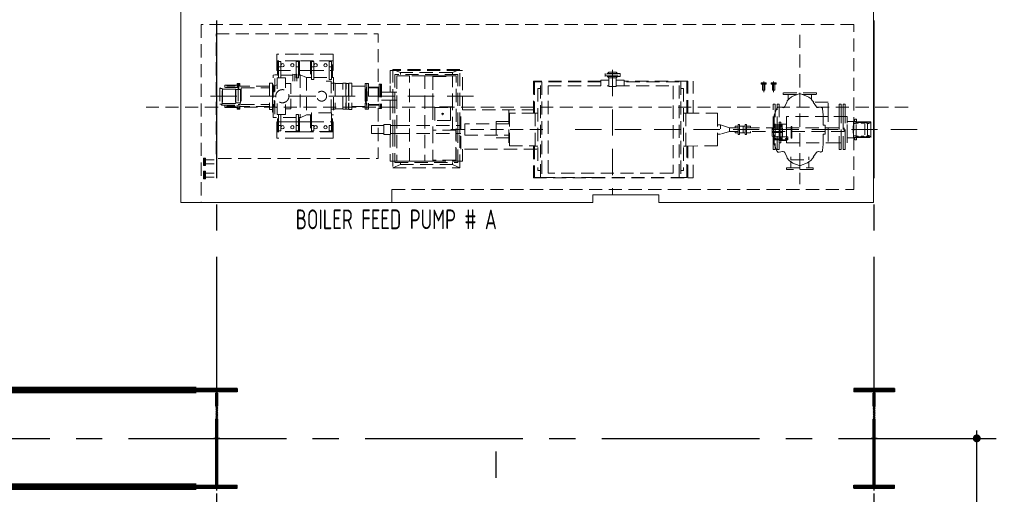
# Model space of a CAD drawing. Extents: x -7650383 to 4934791, y -114316 to 1826789.
# Tile 16 of 256: x 491333 to 506314, y -24829 to -17604. Entities that reach past the tile are written whole.
import ezdxf

# ---------------------------------------------------------------- set-up
doc = ezdxf.new("R2010")
doc.units = 0
doc.header["$LTSCALE"] = 800
doc.header["$MEASUREMENT"] = 0
for name, pattern in [('CENTER', [2, 1.25, -0.25, 0.25, -0.25]), ('CENTER2', [1.125, 0.75, -0.125, 0.125, -0.125]), ('DASHDOT', [1, 0.5, -0.25, 0, -0.25]), ('HIDDEN', [0.375, 0.25, -0.125])]:
    doc.linetypes.add(name, pattern=pattern)
doc.layers.get('0').update_dxf_attribs({"linetype": 'CONTINUOUS'})
for name, color, linetype in [('COL', 1, 'CENTER'), ('DIM', 4, 'CONTINUOUS'), ('GRID', 8, 'CENTER'), ('HATCH', 9, 'CONTINUOUS'), ('TEXT', 3, 'CONTINUOUS'), ('VER BRACING', 2, 'DASHDOT')]:
    doc.layers.add(name, color=color, linetype=linetype)
doc.layers.add('EQPT', color=8, linetype='HIDDEN', lineweight=9)
doc.styles.add('ROMANS', font='ISO9.shx', dxfattribs={"width": 0.8})
doc.dimstyles.new('barka INTERNAL DIM', dxfattribs={"dimscale": 100, "dimtxt": 3, "dimasz": 1.2, "dimexe": 2.5, "dimexo": 1.5, "dimgap": 0.8, "dimtad": 1, "dimdsep": 46, "dimtxsty": 'ROMANS', "dimblk": 'DDOT1', "dimcen": 0, "dimclrd": 256, "dimclre": 256, "dimclrt": 2, "dimadec": 0, "dimazin": 2, "dimtp": 0.1, "dimtm": 0.1, "dimtfac": 0.71, "dimtmove": 2, "dimatfit": 3, "dimlwd": -1, "dimlwe": -1, "dimarcsym": 0})

# ---------------------------------------------------------------- blocks, each defined once
blk = doc.blocks.new('A$C1C927E47')
at = {"layer": 'COL'}
h = blk.add_hatch(dxfattribs=at)
h.set_pattern_fill('ANSI31', color=256, scale=100, style=0)
h.paths.add_polyline_path([(16, 0), (0, 0), (0, -710), (16, -710)])
h.paths.add_polyline_path([(16, 710), (0, 710), (0, 0), (16, 0)])
h.paths.add_polyline_path([(0, 710), (-16, 710), (-16, 0), (0, 0)])
h.paths.add_polyline_path([(0, 0), (-16, 0), (-16, -710), (0, -710)])
h.paths.add_polyline_path([(-310, -710), (-310, -760), (0, -760), (0, -710)])
h.paths.add_polyline_path([(310, -760), (310, -710), (0, -710), (0, -760)])
h.paths.add_polyline_path([(310, 710), (310, 760), (0, 760), (0, 710)])
h.paths.add_polyline_path([(-310, 760), (-310, 710), (0, 710), (0, 760)])
for p, q in [((310, 760), (-310, 760)), ((-310, 760), (-310, 710)), ((310, 760), (310, 710)), ((310, 710), (-310, 710)), ((-16, -710), (-16, 710)), ((16, -710), (16, 710)), ((-310, -710), (310, -710)), ((-310, -760), (-310, -710)), ((310, -760), (310, -710)), ((-310, -760), (310, -760))]:
    blk.add_line(p, q, dxfattribs=at)
at = {"layer": 'COL', "color": 2}
for p, q in [((0, -792), (0, 792)), ((44, 0), (-44, 0))]:
    blk.add_line(p, q, dxfattribs=at)
blk = doc.blocks.new('BFP1')
at = {"layer": 'EQPT'}
for p, q in [((53250, 129665), (53250, 127389)), ((45621, 129370), (45291, 129370)), ((45291, 129370), (45291, 129368)), ((45291, 129270), (45291, 129368)), ((46151, 129370), (45621, 129370)), ((46151, 129270), (46151, 129370)), ((45621, 129270), (45291, 129270)), ((45291, 129270), (45291, 129120)), ((45621, 129267), (45301, 129267)), ((45301, 129267), (45301, 129052)), ((45316, 129177), (45316, 129257)), ((45316, 129257), (45351, 129257)), ((45351, 129177), (45316, 129177)), ((45316, 129177), (45316, 129008)), ((45351, 129257), (45351, 129177)), ((45351, 129008), (45351, 129177)), ((45357, 129214), (45353, 129202)), ((45353, 129202), (45353, 129202)), ((45353, 129202), (45353, 129202)), ((45353, 129202), (45353, 129202)), ((45353, 129202), (45353, 129202)), ((45353, 129202), (45353, 129202)), ((45353, 129202), (45353, 129202)), ((45353, 129202), (45357, 129189)), ((45366, 129223), (45357, 129214)), ((45357, 129189), (45366, 129180)), ((45378, 129227), (45366, 129223)), ((45366, 129180), (45378, 129177)), ((45391, 129223), (45378, 129227)), ((45378, 129177), (45391, 129180)), ((45400, 129214), (45391, 129223)), ((45391, 129180), (45400, 129189)), ((45403, 129202), (45400, 129214)), ((45400, 129189), (45403, 129202)), ((45507, 129214), (45503, 129202)), ((45503, 129202), (45507, 129189)), ((45516, 129223), (45507, 129214)), ((45528, 129227), (45516, 129223)), ((45516, 129180), (45528, 129177)), ((45541, 129223), (45528, 129227)), ((45528, 129177), (45541, 129180)), ((45550, 129214), (45541, 129223)), ((45541, 129180), (45550, 129189)), ((45553, 129202), (45550, 129214)), ((45550, 129189), (45553, 129202)), ((45595, 129257), (45586, 129257)), ((45586, 129257), (45586, 129177)), ((45586, 129177), (45621, 129177)), ((45586, 129177), (45586, 129008)), ((45621, 129257), (45595, 129257)), ((46151, 129270), (45621, 129270)), ((45636, 129267), (45621, 129267)), ((45621, 129230), (45621, 129257)), ((45621, 129177), (45621, 129230)), ((45621, 129072), (45621, 129177)), ((45636, 129222), (45636, 129267)), ((45636, 129080), (45636, 129222)), ((46140, 129267), (45805, 129267)), ((45805, 129267), (45805, 129015)), ((45820, 129177), (45820, 129257)), ((45820, 129257), (45855, 129257)), ((45855, 129177), (45820, 129177)), ((45820, 129177), (45820, 128982)), ((45855, 129257), (45855, 129177)), ((45855, 128982), (45855, 129177)), ((45861, 129214), (45857, 129202)), ((45857, 129202), (45857, 129202)), ((45857, 129202), (45857, 129202)), ((45857, 129202), (45857, 129202)), ((45857, 129202), (45857, 129202)), ((45857, 129202), (45857, 129202)), ((45857, 129202), (45857, 129202)), ((45857, 129202), (45861, 129189)), ((45870, 129223), (45861, 129214)), ((45861, 129189), (45870, 129180)), ((45882, 129227), (45870, 129223)), ((45870, 129180), (45882, 129177)), ((45895, 129223), (45882, 129227)), ((45882, 129177), (45895, 129180)), ((45904, 129214), (45895, 129223)), ((45895, 129180), (45904, 129189)), ((45907, 129202), (45904, 129214)), ((45904, 129189), (45907, 129202)), ((46011, 129214), (46007, 129202)), ((46007, 129202), (46007, 129202)), ((46007, 129202), (46007, 129202)), ((46007, 129202), (46007, 129202)), ((46007, 129202), (46007, 129202)), ((46007, 129202), (46007, 129202)), ((46007, 129202), (46007, 129202)), ((46007, 129202), (46011, 129189)), ((46020, 129223), (46011, 129214)), ((46011, 129189), (46020, 129180)), ((46032, 129227), (46020, 129223)), ((46020, 129180), (46032, 129177)), ((46045, 129223), (46032, 129227)), ((46032, 129177), (46045, 129180)), ((46054, 129214), (46045, 129223)), ((46045, 129180), (46054, 129189)), ((46057, 129202), (46054, 129214)), ((46054, 129189), (46057, 129202)), ((46090, 129177), (46090, 129257)), ((46090, 129257), (46125, 129257)), ((46125, 129177), (46090, 129177)), ((46090, 129177), (46090, 128982)), ((46125, 129257), (46125, 129177)), ((46125, 128982), (46125, 129177)), ((46140, 129015), (46140, 129267)), ((46151, 129120), (46151, 129270)), ((48078, 129137), (47058, 129137)), ((47058, 129137), (47058, 128790)), ((47173, 129091), (47058, 129137)), ((47963, 129091), (48078, 129137)), ((48078, 128282), (48078, 129137)), ((45235, 129051), (45260, 129057)), ((45235, 128409), (45235, 129051)), ((45260, 128801), (45260, 129057)), ((45260, 129057), (45301, 129057)), ((45291, 129120), (45301, 129120)), ((45298, 128842), (45298, 129008)), ((45298, 129008), (45425, 129008)), ((45301, 129120), (45586, 129120)), ((45301, 129052), (45316, 129052)), ((45316, 129008), (45351, 129008)), ((45351, 129052), (45535, 129052)), ((45425, 129008), (45425, 128857)), ((45533, 129063), (45565, 129059)), ((45535, 128961), (45535, 129063)), ((45565, 129059), (45596, 129063)), ((45565, 128961), (45565, 129060)), ((45586, 129008), (45595, 129008)), ((45595, 128961), (45595, 129063)), ((45595, 129008), (45621, 129008)), ((45621, 129120), (45669, 129120)), ((45621, 129008), (45621, 129072)), ((45621, 129052), (45636, 129052)), ((45636, 129052), (45636, 129080)), ((45636, 129057), (45645, 129057)), ((45745, 129015), (45645, 129057)), ((45645, 129057), (45645, 128403)), ((45805, 129120), (45669, 129120)), ((45745, 129015), (45745, 128445)), ((45805, 129015), (45745, 129015)), ((45805, 129120), (46140, 129120)), ((45805, 129015), (45820, 129015)), ((45820, 128982), (45855, 128982)), ((45855, 129015), (46090, 129015)), ((46090, 128982), (46125, 128982)), ((46125, 129015), (46140, 129015)), ((46140, 129120), (46151, 129120)), ((46140, 129015), (46155, 129015)), ((46155, 129015), (46155, 128445)), ((47058, 129123), (47018, 129123)), ((47018, 129123), (47018, 128890)), ((48078, 129123), (47058, 129123)), ((48048, 129060), (47088, 129060)), ((47088, 129060), (47088, 128790)), ((47308, 129040), (47118, 129040)), ((47118, 129040), (47118, 127740)), ((47963, 129091), (47173, 129091)), ((47173, 129091), (47173, 129060)), ((47308, 127740), (47308, 129040)), ((47545, 129040), (47308, 129040)), ((47664, 129040), (47545, 129040)), ((47545, 129040), (47545, 127740)), ((47664, 128569), (47664, 129040)), ((48018, 129040), (47664, 129040)), ((47666, 129040), (47666, 129041)), ((47666, 129041), (47966, 129041)), ((47666, 129029), (47966, 129029)), ((47666, 129029), (47666, 128569)), ((47963, 129060), (47963, 129091)), ((47966, 129041), (47966, 129040)), ((47966, 128569), (47966, 129029)), ((48018, 127740), (48018, 129040)), ((48048, 128282), (48048, 129060)), ((48118, 129123), (48078, 129123)), ((48118, 128522), (48118, 129123)), ((50514, 129076), (50285, 129076)), ((50285, 129076), (50285, 129052)), ((50285, 129028), (50285, 129052)), ((50285, 129052), (50514, 129052)), ((50285, 129052), (50514, 129052)), ((50514, 129028), (50285, 129028)), ((50343, 129096), (50323, 129076)), ((50343, 129008), (50323, 129028)), ((50457, 129096), (50343, 129096)), ((50343, 128878), (50343, 129008)), ((50457, 129008), (50343, 129008)), ((50400, 128878), (50400, 129052)), ((50457, 129096), (50477, 129076)), ((50457, 129008), (50477, 129028)), ((50457, 128878), (50457, 129008)), ((50514, 129052), (50514, 129076)), ((50514, 129052), (50514, 129028)), ((44432, 128852), (44424, 128852)), ((44424, 128852), (44424, 128608)), ((44712, 128864), (44432, 128864)), ((44432, 128864), (44432, 128848)), ((44432, 128848), (44442, 128848)), ((44462, 128848), (44442, 128848)), ((44462, 128611), (44462, 128848)), ((44462, 128840), (44465, 128839)), ((44465, 128839), (44663, 128839)), ((44465, 128839), (44465, 128620)), ((44688, 128900), (44502, 128900)), ((44502, 128864), (44502, 128900)), ((44533, 128900), (44533, 128884)), ((44533, 128884), (44657, 128884)), ((44657, 128884), (44657, 128900)), ((44663, 128839), (44670, 128830)), ((44663, 128839), (44663, 128621)), ((44713, 128925), (44688, 128925)), ((44688, 128925), (44688, 128864)), ((44703, 128925), (44703, 128855)), ((44728, 128925), (44703, 128925)), ((44703, 128855), (44703, 128535)), ((44703, 128855), (44713, 128855)), ((44712, 128830), (44712, 128864)), ((44712, 128834), (44719, 128834)), ((44713, 128855), (44713, 128925)), ((44713, 128836), (44713, 128855)), ((44719, 128836), (44713, 128836)), ((44719, 128834), (44719, 128836)), ((44738, 128834), (44719, 128834)), ((44728, 128885), (44728, 128925)), ((45180, 128885), (44728, 128885)), ((44738, 128834), (44738, 128626)), ((44790, 128855), (44751, 128855)), ((44751, 128855), (44751, 128605)), ((44751, 128855), (45180, 128855)), ((45178, 128885), (45165, 128885)), ((45165, 128855), (45180, 128855)), ((45180, 128855), (45165, 128855)), ((45224, 128930), (45178, 128930)), ((45178, 128930), (45178, 128885)), ((45180, 128930), (45180, 128530)), ((45224, 128930), (45224, 128530)), ((45224, 128530), (45224, 128887)), ((45235, 128887), (45224, 128887)), ((45254, 128887), (45235, 128887)), ((45298, 128905), (45254, 128887)), ((45254, 128887), (45254, 128791)), ((45425, 128921), (45507, 128921)), ((45507, 128921), (45507, 128768)), ((46119, 128960), (46045, 128960)), ((46119, 128478), (46119, 128960)), ((46120, 128928), (46119, 128932)), ((46124, 128927), (46120, 128928)), ((46155, 128927), (46124, 128927)), ((46155, 128927), (46178, 128927)), ((46181, 128923), (46178, 128927)), ((46178, 128927), (46178, 128533)), ((46185, 128922), (46181, 128923)), ((46291, 128922), (46185, 128922)), ((46294, 128923), (46291, 128922)), ((46298, 128927), (46294, 128923)), ((46298, 128533), (46298, 128927)), ((46298, 128927), (46344, 128927)), ((46344, 128927), (46344, 128533)), ((46344, 128927), (46345, 128925)), ((46345, 128535), (46345, 128925)), ((46345, 128925), (46381, 128925)), ((46381, 128925), (46381, 128535)), ((46386, 128862), (46381, 128862)), ((46432, 128930), (46386, 128930)), ((46386, 128930), (46386, 128530)), ((46386, 128862), (46387, 128862)), ((46387, 128862), (46387, 128598)), ((46432, 128930), (46433, 128930)), ((46433, 128930), (46433, 128530)), ((46433, 128885), (46637, 128885)), ((46662, 128925), (46637, 128925)), ((46637, 128925), (46637, 128535)), ((46653, 128835), (46639, 128835)), ((46639, 128835), (46639, 128625)), ((46657, 128836), (46653, 128836)), ((46653, 128836), (46653, 128624)), ((46662, 128866), (46657, 128866)), ((46657, 128866), (46657, 128833)), ((46657, 128833), (46662, 128833)), ((46662, 128925), (46662, 128535)), ((46687, 128925), (46662, 128925)), ((46662, 128925), (46662, 128535)), ((46687, 128925), (46687, 128535)), ((46847, 128866), (46687, 128866)), ((46847, 128857), (46687, 128857)), ((46847, 128857), (46847, 128866)), ((46847, 128860), (46848, 128860)), ((46867, 128915), (46848, 128915)), ((46848, 128915), (46848, 128545)), ((46867, 128915), (46867, 128545)), ((46886, 128915), (46867, 128915)), ((46867, 128915), (46867, 128545)), ((46886, 128915), (46886, 128545)), ((47018, 128890), (47018, 128790)), ((50224, 128957), (49195, 128957)), ((49195, 128957), (49195, 128471)), ((49303, 128949), (49210, 128949)), ((49210, 128949), (49210, 128471)), ((49303, 128847), (49263, 128847)), ((49263, 128847), (49263, 127597)), ((49303, 127495), (49303, 128949)), ((49303, 128949), (49326, 128949)), ((50224, 128949), (49326, 128949)), ((49326, 128949), (49326, 127495)), ((49420, 127557), (49420, 128887)), ((49420, 128887), (50343, 128887)), ((50224, 128973), (50224, 128887)), ((50343, 128973), (50224, 128973)), ((50457, 128878), (50343, 128878)), ((50400, 128973), (50400, 128973)), ((50400, 128887), (50400, 128887)), ((50577, 128973), (50457, 128973)), ((50457, 128887), (51320, 128887)), ((50577, 128887), (50577, 128973)), ((51545, 128957), (50577, 128957)), ((51414, 128949), (50577, 128949)), ((51320, 128887), (51320, 127557)), ((51414, 127495), (51414, 128949)), ((51437, 128949), (51437, 127495)), ((51437, 128847), (51477, 128847)), ((51477, 128847), (51477, 127597)), ((51530, 128471), (51530, 128949)), ((51545, 128471), (51545, 128957)), ((51627, 128471), (51627, 128957)), ((52683, 128912), (52683, 128822)), ((52700, 128956), (52700, 128791)), ((52717, 128912), (52717, 128822)), ((52833, 128912), (52833, 128822)), ((52850, 128956), (52850, 128791)), ((52867, 128912), (52867, 128822)), ((44670, 128830), (44712, 128830)), ((44670, 128830), (44670, 128629)), ((44740, 128805), (44738, 128805)), ((44740, 128805), (44740, 128655)), ((44748, 128801), (44746, 128801)), ((44746, 128801), (44746, 128659)), ((44751, 128798), (44748, 128801)), ((44748, 128801), (44748, 128659)), ((45507, 128538), (45507, 128691)), ((46639, 128805), (46635, 128805)), ((46635, 128797), (46635, 128805)), ((46635, 128730), (46635, 128797)), ((46635, 128730), (46635, 128655)), ((46649, 128830), (46649, 128827)), ((46649, 128766), (46649, 128759)), ((46649, 128701), (46649, 128693)), ((46662, 128801), (46664, 128801)), ((46664, 128801), (46664, 128659)), ((46886, 128790), (47022, 128790)), ((47022, 128790), (47118, 128790)), ((47058, 128790), (47058, 128670)), ((47088, 128790), (47088, 128670)), ((52683, 128822), (52717, 128822)), ((52833, 128822), (52867, 128822)), ((53502, 128781), (52997, 128781)), ((52997, 128781), (52997, 128755)), ((52997, 128755), (53207, 128755)), ((53086, 128692), (53059, 128657)), ((53072, 128673), (53072, 128755)), ((53121, 128719), (53086, 128692)), ((53144, 128730), (53121, 128719)), ((53239, 128767), (53144, 128730)), ((53250, 128769), (53239, 128767)), ((53250, 128769), (53250, 128781)), ((53261, 128767), (53250, 128769)), ((53365, 128725), (53261, 128767)), ((53292, 128755), (53502, 128755)), ((53386, 128715), (53365, 128725)), ((53421, 128688), (53386, 128715)), ((53438, 128667), (53421, 128688)), ((53428, 128680), (53428, 128755)), ((53469, 128783), (53469, 128786)), ((53502, 128755), (53502, 128781)), ((54897, 128565), (43303, 128565)), ((44424, 128608), (44442, 128608)), ((44452, 128608), (44442, 128608)), ((44452, 128611), (44462, 128611)), ((44452, 128611), (44452, 128596)), ((44452, 128596), (44732, 128596)), ((44465, 128620), (44462, 128619)), ((44663, 128621), (44465, 128620)), ((44502, 128596), (44502, 128560)), ((44502, 128560), (44688, 128560)), ((44657, 128576), (44533, 128576)), ((44533, 128576), (44533, 128560)), ((44657, 128560), (44657, 128576)), ((44670, 128629), (44663, 128621)), ((44732, 128629), (44670, 128629)), ((44688, 128535), (44688, 128596)), ((44713, 128535), (44688, 128535)), ((44703, 128605), (44732, 128605)), ((44728, 128535), (44703, 128535)), ((44713, 128596), (44713, 128535)), ((45180, 128575), (44728, 128575)), ((44728, 128575), (44728, 128535)), ((44732, 128596), (44732, 128629)), ((44732, 128626), (44738, 128626)), ((44738, 128655), (44740, 128655)), ((44746, 128659), (44748, 128659)), ((44748, 128659), (44751, 128661)), ((44751, 128605), (44790, 128605)), ((44751, 128605), (45180, 128605)), ((45165, 128605), (45180, 128605)), ((45180, 128605), (45165, 128605)), ((45178, 128575), (45165, 128575)), ((45178, 128530), (45178, 128575)), ((45235, 128573), (45224, 128573)), ((45254, 128573), (45235, 128573)), ((45254, 128573), (45254, 128668)), ((45298, 128554), (45254, 128573)), ((45260, 128659), (45260, 128403)), ((45298, 128618), (45298, 128452)), ((45425, 128452), (45425, 128602)), ((45425, 128538), (45507, 128538)), ((46120, 128531), (46124, 128533)), ((46124, 128533), (46155, 128533)), ((46178, 128533), (46155, 128533)), ((46178, 128533), (46181, 128536)), ((46181, 128536), (46185, 128538)), ((46185, 128538), (46291, 128538)), ((46291, 128538), (46294, 128536)), ((46294, 128536), (46298, 128533)), ((46344, 128533), (46298, 128533)), ((46345, 128535), (46344, 128533)), ((46381, 128535), (46345, 128535)), ((46381, 128598), (46386, 128598)), ((46387, 128598), (46386, 128598)), ((46433, 128575), (46637, 128575)), ((46635, 128655), (46639, 128655)), ((46662, 128535), (46637, 128535)), ((46653, 128625), (46639, 128625)), ((46649, 128632), (46649, 128629)), ((46657, 128624), (46653, 128624)), ((46662, 128626), (46657, 128626)), ((46657, 128626), (46657, 128594)), ((46657, 128594), (46662, 128594)), ((46664, 128659), (46662, 128659)), ((46687, 128535), (46662, 128535)), ((46687, 128602), (46847, 128602)), ((46687, 128594), (46847, 128594)), ((46847, 128594), (46847, 128602)), ((46847, 128600), (46848, 128600)), ((46867, 128545), (46848, 128545)), ((46886, 128545), (46867, 128545)), ((47022, 128670), (46886, 128670)), ((47018, 128670), (47018, 128570)), ((47018, 128570), (47018, 128297)), ((47022, 128670), (47118, 128670)), ((47058, 128670), (47058, 128282)), ((47088, 128670), (47088, 128282)), ((47966, 128569), (47664, 128569)), ((47664, 128569), (47664, 128214)), ((47966, 128569), (47666, 128569)), ((47696, 128360), (47696, 128560)), ((47696, 128560), (47933, 128560)), ((47933, 128560), (47933, 128360)), ((47966, 128569), (47966, 128569)), ((47966, 128215), (47966, 128569)), ((52843, 127920), (52843, 128610)), ((52843, 128610), (52873, 128610)), ((52873, 128610), (52873, 127920)), ((52901, 128548), (52879, 128494)), ((52902, 128552), (52901, 128548)), ((52913, 128563), (52902, 128552)), ((52903, 127920), (52903, 128610)), ((52903, 128610), (52933, 128610)), ((52928, 128567), (52913, 128563)), ((52934, 128567), (52928, 128567)), ((52933, 128610), (52933, 127920)), ((52988, 128556), (52934, 128567)), ((52994, 128555), (52988, 128556)), ((53009, 128559), (52994, 128555)), ((53020, 128571), (53009, 128559)), ((53053, 128637), (53020, 128572)), ((53020, 128572), (53020, 128571)), ((53055, 128650), (53049, 128637)), ((53059, 128657), (53055, 128650)), ((53460, 128637), (53438, 128667)), ((53503, 128568), (53454, 128637)), ((53682, 128637), (53454, 128637)), ((53512, 128560), (53503, 128568)), ((53527, 128556), (53512, 128560)), ((53535, 128557), (53527, 128556)), ((53559, 128563), (53535, 128557)), ((53566, 128564), (53559, 128563)), ((53581, 128560), (53566, 128564)), ((53592, 128549), (53581, 128560)), ((53596, 128536), (53592, 128549)), ((53600, 128494), (53596, 128536)), ((53682, 128422), (53682, 128637)), ((53682, 128404), (53682, 128637)), ((53880, 128610), (53850, 128610)), ((53850, 128610), (53850, 128422)), ((53880, 128422), (53880, 128610)), ((53940, 128610), (53910, 128610)), ((53910, 128610), (53910, 128422)), ((53940, 128422), (53940, 128610)), ((45224, 128530), (45178, 128530)), ((45224, 128487), (45224, 128530)), ((45235, 128487), (45224, 128487)), ((45240, 128487), (45235, 128487)), ((45240, 128408), (45235, 128409)), ((45586, 128408), (45235, 128408)), ((45298, 128452), (45425, 128452)), ((45301, 128193), (45301, 128408)), ((45316, 128283), (45316, 128452)), ((45316, 128283), (45316, 128452)), ((45316, 128452), (45351, 128452)), ((45351, 128452), (45351, 128283)), ((45621, 128452), (45586, 128452)), ((45586, 128452), (45586, 128283)), ((45621, 128283), (45621, 128452)), ((45636, 128408), (45621, 128408)), ((45636, 128193), (45636, 128408)), ((45636, 128403), (45645, 128403)), ((45645, 128403), (45745, 128445)), ((45745, 128445), (45805, 128445)), ((45820, 128445), (45805, 128445)), ((45805, 128445), (45805, 128193)), ((46125, 128478), (45820, 128478)), ((45820, 128478), (45820, 128283)), ((46125, 128478), (46110, 128478)), ((46119, 128528), (46120, 128531)), ((46125, 128283), (46125, 128478)), ((46140, 128445), (46125, 128445)), ((46140, 128193), (46140, 128445)), ((46155, 128445), (46140, 128445)), ((46432, 128530), (46386, 128530)), ((46433, 128530), (46432, 128530)), ((47806, 128469), (47803, 128460)), ((47803, 128460), (47806, 128451)), ((47815, 128472), (47806, 128469)), ((47806, 128451), (47815, 128447)), ((47824, 128469), (47815, 128472)), ((47815, 128447), (47824, 128451)), ((47828, 128460), (47824, 128469)), ((47824, 128451), (47828, 128460)), ((48090, 127922), (48090, 128522)), ((48118, 128522), (49248, 128522)), ((48823, 128522), (48823, 127922)), ((49222, 128471), (48830, 128471)), ((48830, 128471), (48830, 127973)), ((49263, 128472), (49223, 128472)), ((49223, 128472), (49223, 127972)), ((51477, 128472), (51517, 128472)), ((51517, 128472), (51517, 127972)), ((51517, 128471), (51997, 128471)), ((51997, 128471), (51997, 127973)), ((52879, 128494), (52860, 128443)), ((52860, 128443), (52860, 128441)), ((52860, 128441), (52860, 128002)), ((53682, 128422), (53044, 128422)), ((53044, 128422), (53044, 128222)), ((53605, 128444), (53600, 128494)), ((53605, 128441), (53605, 128444)), ((53605, 128404), (53605, 128441)), ((53605, 128404), (53605, 128346)), ((53969, 128422), (53682, 128422)), ((53682, 128039), (53682, 128404)), ((53850, 128422), (53850, 128022)), ((53880, 128022), (53880, 128422)), ((53910, 128422), (53910, 128022)), ((53940, 128022), (53940, 128422)), ((53969, 128022), (53969, 128422)), ((45291, 128190), (45291, 128340)), ((45291, 128340), (45301, 128340)), ((45301, 128340), (45586, 128340)), ((45316, 128283), (45316, 128203)), ((45351, 128283), (45316, 128283)), ((45316, 128283), (45316, 128203)), ((45351, 128283), (45316, 128283)), ((45351, 128203), (45351, 128283)), ((45351, 128203), (45351, 128283)), ((45353, 128258), (45357, 128270)), ((45353, 128258), (45357, 128270)), ((45357, 128245), (45353, 128258)), ((45353, 128258), (45353, 128258)), ((45353, 128258), (45353, 128258)), ((45353, 128258), (45353, 128258)), ((45353, 128258), (45353, 128258)), ((45353, 128258), (45353, 128258)), ((45353, 128258), (45353, 128258)), ((45357, 128245), (45353, 128258)), ((45353, 128258), (45353, 128258)), ((45353, 128258), (45353, 128258)), ((45353, 128258), (45353, 128258)), ((45353, 128258), (45353, 128258)), ((45353, 128258), (45353, 128258)), ((45353, 128258), (45353, 128258)), ((45357, 128270), (45366, 128280)), ((45357, 128270), (45366, 128279)), ((45366, 128236), (45357, 128245)), ((45366, 128236), (45357, 128245)), ((45366, 128280), (45378, 128283)), ((45366, 128279), (45378, 128283)), ((45378, 128233), (45366, 128236)), ((45378, 128233), (45366, 128236)), ((45378, 128283), (45391, 128280)), ((45391, 128236), (45378, 128233)), ((45391, 128280), (45400, 128270)), ((45400, 128245), (45391, 128236)), ((45400, 128270), (45403, 128258)), ((45403, 128258), (45400, 128245)), ((45636, 128340), (45433, 128340)), ((45507, 128270), (45503, 128258)), ((45503, 128258), (45507, 128270)), ((45503, 128258), (45507, 128245)), ((45507, 128245), (45503, 128258)), ((45513, 128276), (45507, 128270)), ((45507, 128245), (45513, 128239)), ((45516, 128236), (45507, 128245)), ((45516, 128279), (45513, 128276)), ((45513, 128239), (45516, 128236)), ((45528, 128283), (45516, 128279)), ((45516, 128279), (45528, 128283)), ((45516, 128236), (45528, 128233)), ((45528, 128233), (45516, 128236)), ((45541, 128279), (45528, 128283)), ((45528, 128283), (45541, 128279)), ((45528, 128233), (45541, 128236)), ((45541, 128236), (45528, 128233)), ((45550, 128270), (45541, 128279)), ((45541, 128279), (45550, 128270)), ((45541, 128236), (45550, 128245)), ((45550, 128245), (45541, 128236)), ((45553, 128258), (45550, 128270)), ((45550, 128270), (45553, 128258)), ((45550, 128245), (45553, 128258)), ((45553, 128258), (45550, 128245)), ((45586, 128203), (45586, 128283)), ((45586, 128283), (45621, 128283)), ((45586, 128203), (45586, 128283)), ((45586, 128283), (45621, 128283)), ((45621, 128340), (45669, 128340)), ((45621, 128283), (45621, 128203)), ((45621, 128283), (45621, 128230)), ((45805, 128340), (45636, 128340)), ((45636, 128238), (45636, 128193)), ((45805, 128340), (45669, 128340)), ((45805, 128340), (46140, 128340)), ((45837, 128283), (45820, 128283)), ((45820, 128283), (45820, 128203)), ((45820, 128283), (45820, 128203)), ((45855, 128283), (45820, 128283)), ((45855, 128203), (45855, 128283)), ((45857, 128258), (45861, 128270)), ((45861, 128245), (45857, 128258)), ((45857, 128258), (45857, 128258)), ((45857, 128258), (45857, 128258)), ((45857, 128258), (45857, 128258)), ((45857, 128258), (45857, 128258)), ((45857, 128258), (45857, 128258)), ((45857, 128258), (45857, 128258)), ((45861, 128270), (45870, 128280)), ((45870, 128236), (45861, 128245)), ((45870, 128280), (45882, 128283)), ((45882, 128233), (45870, 128236)), ((45882, 128283), (45895, 128280)), ((45895, 128236), (45882, 128233)), ((45895, 128280), (45904, 128270)), ((45904, 128245), (45895, 128236)), ((45904, 128270), (45907, 128258)), ((45907, 128258), (45904, 128245)), ((46007, 128258), (46011, 128270)), ((46011, 128245), (46007, 128258)), ((46007, 128258), (46007, 128258)), ((46007, 128258), (46007, 128258)), ((46007, 128258), (46007, 128258)), ((46007, 128258), (46007, 128258)), ((46007, 128258), (46007, 128258)), ((46007, 128258), (46007, 128258)), ((46011, 128270), (46020, 128280)), ((46020, 128236), (46011, 128245)), ((46020, 128280), (46032, 128283)), ((46032, 128233), (46020, 128236)), ((46032, 128283), (46045, 128280)), ((46045, 128236), (46032, 128233)), ((46045, 128280), (46054, 128270)), ((46054, 128245), (46045, 128236)), ((46054, 128270), (46057, 128258)), ((46057, 128258), (46054, 128245)), ((46090, 128283), (46090, 128203)), ((46125, 128283), (46090, 128283)), ((46125, 128283), (46110, 128283)), ((46125, 128203), (46125, 128283)), ((46125, 128203), (46125, 128283)), ((46151, 128340), (46140, 128340)), ((46140, 128340), (46151, 128340)), ((46151, 128190), (46151, 128340)), ((46151, 128340), (46151, 128190)), ((46922, 128282), (46732, 128282)), ((46732, 128282), (46732, 128162)), ((47022, 128297), (46922, 128297)), ((46922, 128297), (46922, 128147)), ((47022, 128147), (47022, 128297)), ((47022, 128282), (47118, 128282)), ((47058, 128282), (47058, 128162)), ((47088, 128282), (47088, 128162)), ((47118, 128282), (48018, 128282)), ((47933, 128360), (47696, 128360)), ((48018, 128282), (48090, 128282)), ((48048, 128162), (48048, 128282)), ((48078, 128162), (48078, 128282)), ((48823, 128307), (48152, 128307)), ((48152, 128307), (48152, 128137)), ((48630, 128346), (48630, 128097)), ((48823, 128346), (48630, 128346)), ((48823, 128346), (48830, 128346)), ((51997, 128292), (52043, 128292)), ((52180, 128250), (52311, 128250)), ((52303, 128272), (52263, 128272)), ((52263, 128272), (52263, 128250)), ((52263, 128257), (52263, 128250)), ((52303, 128272), (52311, 128272)), ((52329, 128297), (52311, 128297)), ((52311, 128297), (52311, 128147)), ((52329, 128147), (52329, 128297)), ((52419, 128272), (52329, 128272)), ((52386, 128272), (52386, 128172)), ((52437, 128297), (52419, 128297)), ((52419, 128297), (52419, 128147)), ((52437, 128147), (52437, 128297)), ((52497, 128272), (52437, 128272)), ((52437, 128250), (53925, 128250)), ((52497, 128250), (52497, 128272)), ((52849, 128247), (52827, 128235)), ((52827, 128235), (52848, 128247)), ((52827, 128235), (52827, 128234)), ((52827, 128234), (52827, 128235)), ((52827, 128234), (52827, 128179)), ((52827, 128123), (52827, 128234)), ((52848, 128247), (52849, 128248)), ((52849, 128248), (52851, 128252)), ((52850, 128248), (52849, 128247)), ((52851, 128250), (52850, 128248)), ((52851, 128244), (52851, 128294)), ((52851, 128294), (52982, 128294)), ((52851, 128272), (52851, 128294)), ((52851, 128294), (52982, 128294)), ((52853, 128272), (52851, 128272)), ((52851, 128083), (52851, 128272)), ((52982, 128244), (52851, 128244)), ((52856, 128288), (52852, 128279)), ((52852, 128279), (52855, 128272)), ((52853, 128272), (52854, 128267)), ((52854, 128267), (52856, 128267)), ((52855, 128272), (52863, 128272)), ((52876, 128272), (52855, 128272)), ((52866, 128292), (52856, 128288)), ((52856, 128267), (52876, 128267)), ((52861, 128284), (52859, 128279)), ((52859, 128279), (52861, 128283)), ((52861, 128274), (52859, 128279)), ((52859, 128279), (52861, 128274)), ((52861, 128280), (52860, 128278)), ((52860, 128278), (52860, 128278)), ((52871, 128275), (52860, 128275)), ((52866, 128286), (52861, 128284)), ((52861, 128283), (52866, 128285)), ((52871, 128281), (52861, 128281)), ((52861, 128281), (52861, 128280)), ((52866, 128272), (52861, 128274)), ((52861, 128274), (52863, 128272)), ((52875, 128288), (52866, 128292)), ((52871, 128284), (52866, 128286)), ((52866, 128285), (52870, 128283)), ((52870, 128274), (52866, 128272)), ((52868, 128272), (52871, 128274)), ((52868, 128272), (52877, 128272)), ((52870, 128283), (52872, 128279)), ((52872, 128279), (52870, 128274)), ((52873, 128279), (52871, 128284)), ((52871, 128274), (52873, 128279)), ((52879, 128279), (52875, 128288)), ((52876, 128272), (52879, 128279)), ((52876, 128267), (52877, 128267)), ((52877, 128267), (52879, 128272)), ((52879, 128272), (52946, 128272)), ((52958, 128337), (52933, 128337)), ((52933, 128337), (52933, 128294)), ((52936, 128055), (52936, 128303)), ((52936, 128303), (53046, 128303)), ((52949, 128288), (52945, 128279)), ((52945, 128279), (52948, 128272)), ((52946, 128272), (52947, 128267)), ((52947, 128267), (52949, 128267)), ((52948, 128272), (52951, 128272)), ((52951, 128272), (52948, 128272)), ((52959, 128292), (52949, 128288)), ((52949, 128267), (52951, 128267)), ((52951, 128272), (52952, 128268)), ((52951, 128271), (52951, 128272)), ((52951, 128272), (52951, 128272)), ((52952, 128268), (52951, 128271)), ((52951, 128123), (52951, 128267)), ((52951, 128266), (52959, 128263)), ((52954, 128284), (52952, 128279)), ((52952, 128279), (52954, 128283)), ((52954, 128274), (52952, 128279)), ((52952, 128279), (52954, 128274)), ((52952, 128268), (52957, 128266)), ((52959, 128286), (52954, 128284)), ((52954, 128283), (52959, 128285)), ((52959, 128272), (52954, 128274)), ((52954, 128274), (52959, 128271)), ((52956, 128266), (52962, 128266)), ((52960, 128266), (52957, 128266)), ((52958, 128294), (52958, 128337)), ((52958, 128277), (52958, 128285)), ((52964, 128277), (52958, 128277)), ((52968, 128288), (52959, 128292)), ((52964, 128284), (52959, 128286)), ((52959, 128285), (52963, 128283)), ((52963, 128274), (52959, 128272)), ((52959, 128272), (52964, 128274)), ((52959, 128263), (52966, 128266)), ((52960, 128266), (52968, 128269)), ((52963, 128283), (52965, 128279)), ((52965, 128279), (52963, 128274)), ((52966, 128279), (52964, 128284)), ((52964, 128274), (52966, 128279)), ((52964, 128276), (52964, 128277)), ((52982, 128266), (52966, 128266)), ((52972, 128279), (52968, 128288)), ((52968, 128269), (52972, 128279)), ((52982, 128294), (52982, 128244)), ((52982, 128294), (52982, 128266)), ((52982, 128092), (52982, 128266)), ((52982, 128242), (52982, 128244)), ((52983, 128238), (52982, 128242)), ((52983, 128238), (52982, 128242)), ((52986, 128237), (52983, 128238)), ((52986, 128237), (52983, 128238)), ((52986, 128237), (52987, 128237)), ((52986, 128179), (52986, 128237)), ((52987, 128237), (52986, 128237)), ((52987, 128237), (52987, 128121)), ((52987, 128121), (52987, 128237)), ((53046, 128303), (53046, 128055)), ((53118, 128089), (53118, 128269)), ((53118, 128269), (53130, 128269)), ((53130, 128269), (53130, 128089)), ((53605, 128297), (53605, 128346)), ((53606, 128292), (53605, 128297)), ((53608, 128291), (53606, 128292)), ((53610, 128290), (53608, 128291)), ((53635, 128290), (53610, 128290)), ((53635, 128154), (53635, 128290)), ((53925, 128250), (53925, 128194)), ((53969, 128098), (53969, 128346)), ((54107, 128346), (53969, 128346)), ((54062, 128277), (54066, 128278)), ((54066, 128277), (54062, 128277)), ((54062, 128277), (54062, 128222)), ((54062, 128167), (54062, 128277)), ((54067, 128318), (54066, 128318)), ((54066, 128318), (54066, 128277)), ((54066, 128278), (54067, 128282)), ((54077, 128342), (54067, 128342)), ((54067, 128342), (54067, 128318)), ((54107, 128342), (54067, 128342)), ((54067, 128342), (54067, 128315)), ((54092, 128315), (54067, 128315)), ((54067, 128315), (54067, 128129)), ((54083, 128346), (54077, 128346)), ((54077, 128346), (54077, 128342)), ((54087, 128380), (54083, 128346)), ((54112, 128380), (54087, 128380)), ((54096, 128316), (54092, 128315)), ((54097, 128319), (54096, 128316)), ((54097, 128319), (54100, 128316)), ((54100, 128316), (54107, 128319)), ((54107, 128336), (54103, 128327)), ((54103, 128327), (54106, 128319)), ((54107, 128098), (54107, 128346)), ((54329, 128342), (54107, 128342)), ((54116, 128340), (54107, 128337)), ((54107, 128337), (54107, 128336)), ((54107, 128319), (54136, 128319)), ((54112, 128342), (54112, 128380)), ((54329, 128342), (54112, 128342)), ((54116, 128333), (54112, 128331)), ((54112, 128325), (54112, 128331)), ((54122, 128325), (54112, 128325)), ((54126, 128336), (54116, 128340)), ((54121, 128331), (54116, 128333)), ((54122, 128327), (54121, 128331)), ((54122, 128325), (54122, 128327)), ((54130, 128327), (54126, 128336)), ((54127, 128319), (54130, 128327)), ((54136, 128319), (54138, 128322)), ((54138, 128322), (54140, 128330)), ((54177, 128330), (54140, 128330)), ((54177, 128330), (54180, 128322)), ((54180, 128322), (54182, 128319)), ((54182, 128319), (54221, 128319)), ((54192, 128336), (54188, 128327)), ((54188, 128327), (54191, 128319)), ((54201, 128340), (54192, 128336)), ((54195, 128331), (54193, 128327)), ((54193, 128327), (54195, 128323)), ((54199, 128333), (54195, 128331)), ((54206, 128322), (54195, 128323)), ((54200, 128332), (54199, 128333)), ((54201, 128333), (54200, 128332)), ((54211, 128336), (54201, 128340)), ((54206, 128331), (54201, 128333)), ((54207, 128327), (54206, 128331)), ((54206, 128322), (54207, 128327)), ((54215, 128327), (54211, 128336)), ((54212, 128319), (54215, 128327)), ((54221, 128319), (54223, 128322)), ((54223, 128322), (54225, 128330)), ((54225, 128330), (54263, 128330)), ((54240, 128342), (54240, 128102)), ((54263, 128330), (54265, 128322)), ((54265, 128322), (54267, 128319)), ((54267, 128319), (54277, 128319)), ((54277, 128336), (54273, 128327)), ((54273, 128327), (54276, 128319)), ((54286, 128340), (54277, 128336)), ((54277, 128319), (54279, 128315)), ((54277, 128124), (54277, 128319)), ((54278, 128316), (54285, 128314)), ((54279, 128315), (54282, 128314)), ((54282, 128314), (54300, 128314)), ((54296, 128336), (54286, 128340)), ((54288, 128314), (54296, 128317)), ((54300, 128327), (54296, 128336)), ((54296, 128317), (54300, 128327)), ((54300, 128314), (54308, 128322)), ((54308, 128322), (54309, 128325)), ((54329, 128325), (54309, 128325)), ((54329, 128292), (54329, 128342)), ((54329, 128325), (54329, 128342)), ((54329, 128119), (54329, 128325)), ((54329, 128222), (54329, 128292)), ((45621, 128190), (45291, 128190)), ((45291, 128190), (45291, 128092)), ((45621, 128090), (45291, 128090)), ((45621, 128193), (45301, 128193)), ((45316, 128203), (45351, 128203)), ((45316, 128203), (45351, 128203)), ((45513, 128193), (45636, 128193)), ((45513, 128190), (45837, 128190)), ((45513, 128090), (45837, 128090)), ((45621, 128203), (45586, 128203)), ((45595, 128203), (45586, 128203)), ((45621, 128203), (45595, 128203)), ((45621, 128230), (45621, 128203)), ((45636, 128193), (45621, 128193)), ((46151, 128190), (45621, 128190)), ((46151, 128090), (45621, 128090)), ((45805, 128193), (45837, 128193)), ((46140, 128193), (45805, 128193)), ((45820, 128203), (45837, 128203)), ((45820, 128203), (45855, 128203)), ((46090, 128203), (46125, 128203)), ((46110, 128203), (46125, 128203)), ((46110, 128193), (46140, 128193)), ((46110, 128190), (46151, 128190)), ((46110, 128090), (46151, 128090)), ((46151, 128090), (46151, 128190)), ((46151, 128190), (46151, 128090)), ((46732, 128162), (46922, 128162)), ((46922, 128147), (47022, 128147)), ((47018, 128147), (47018, 127743)), ((47022, 128162), (47118, 128162)), ((47058, 128162), (47058, 127642)), ((47088, 128162), (47088, 127720)), ((47118, 128162), (48018, 128162)), ((48014, 128215), (47664, 128215)), ((47664, 128215), (47664, 127851)), ((47941, 128222), (49426, 128222)), ((48014, 127755), (48014, 128215)), ((48018, 128162), (48090, 128162)), ((48048, 127720), (48048, 128162)), ((48078, 127642), (48078, 128162)), ((48152, 128137), (48823, 128137)), ((48630, 128097), (48823, 128097)), ((48823, 128097), (48830, 128097)), ((52043, 128152), (51997, 128152)), ((52311, 128194), (52180, 128194)), ((52263, 128194), (52263, 128172)), ((52263, 128194), (52263, 128187)), ((52263, 128172), (52303, 128172)), ((52303, 128172), (52311, 128172)), ((52311, 128147), (52329, 128147)), ((52419, 128172), (52329, 128172)), ((52419, 128147), (52437, 128147)), ((53925, 128194), (52437, 128194)), ((52437, 128172), (52497, 128172)), ((52497, 128172), (52497, 128194)), ((52827, 128123), (52827, 128179)), ((52827, 128179), (52986, 128179)), ((52827, 128122), (52827, 128123)), ((52848, 128110), (52827, 128123)), ((52827, 128123), (52827, 128123)), ((52849, 128110), (52827, 128122)), ((52849, 128109), (52848, 128110)), ((52850, 128109), (52849, 128110)), ((52851, 128106), (52849, 128109)), ((52851, 128107), (52850, 128109)), ((52851, 128064), (52851, 128114)), ((52851, 128114), (52982, 128114)), ((52938, 128083), (52851, 128083)), ((52853, 128086), (52854, 128090)), ((52879, 128086), (52853, 128086)), ((52854, 128090), (52856, 128091)), ((52856, 128091), (52876, 128091)), ((52859, 128079), (52861, 128083)), ((52861, 128083), (52866, 128085)), ((52866, 128085), (52870, 128083)), ((52870, 128083), (52872, 128079)), ((52876, 128091), (52877, 128090)), ((52877, 128090), (52879, 128086)), ((52942, 128086), (52938, 128086)), ((52938, 128086), (52938, 128064)), ((52942, 128086), (52939, 128079)), ((52951, 128085), (52942, 128085)), ((52947, 128090), (52946, 128086)), ((52946, 128086), (52951, 128086)), ((52946, 128079), (52948, 128084)), ((52949, 128091), (52947, 128090)), ((52951, 128083), (52947, 128083)), ((52948, 128084), (52953, 128086)), ((52951, 128091), (52949, 128091)), ((52951, 128091), (52951, 128122)), ((52959, 128095), (52951, 128091)), ((52951, 128087), (52952, 128090)), ((52951, 128086), (52951, 128087)), ((52951, 128085), (52951, 128083)), ((52956, 128091), (52952, 128089)), ((52952, 128090), (52955, 128091)), ((52952, 128079), (52954, 128083)), ((52953, 128086), (52958, 128084)), ((52954, 128083), (52959, 128085)), ((52962, 128088), (52955, 128091)), ((52958, 128084), (52960, 128079)), ((52966, 128092), (52959, 128095)), ((52959, 128085), (52963, 128083)), ((52966, 128079), (52962, 128088)), ((52963, 128083), (52965, 128079)), ((52982, 128092), (52966, 128092)), ((52983, 128119), (52982, 128116)), ((52982, 128116), (52983, 128119)), ((52982, 128116), (52982, 128114)), ((52982, 128114), (52982, 128064)), ((53069, 128114), (52982, 128114)), ((52986, 128121), (52983, 128119)), ((52983, 128119), (52986, 128121)), ((52986, 128179), (52986, 128121)), ((52987, 128121), (52986, 128121)), ((52986, 128121), (52987, 128121)), ((53036, 128088), (53032, 128079)), ((53046, 128092), (53036, 128088)), ((53039, 128079), (53041, 128084)), ((53041, 128084), (53046, 128086)), ((53044, 128222), (53044, 128022)), ((53055, 128088), (53046, 128092)), ((53046, 128086), (53051, 128084)), ((53051, 128084), (53053, 128079)), ((53059, 128079), (53055, 128088)), ((53069, 128064), (53069, 128114)), ((53130, 128089), (53118, 128089)), ((53605, 128147), (53606, 128152)), ((53605, 128039), (53605, 128147)), ((53606, 128152), (53608, 128152)), ((53608, 128152), (53610, 128154)), ((53610, 128154), (53635, 128154)), ((53969, 128098), (54107, 128098)), ((54062, 128167), (54062, 128222)), ((54062, 128222), (54232, 128222)), ((54066, 128167), (54062, 128167)), ((54066, 128165), (54062, 128167)), ((54066, 128126), (54066, 128167)), ((54067, 128162), (54066, 128165)), ((54067, 128126), (54066, 128126)), ((54067, 128129), (54092, 128129)), ((54067, 128129), (54067, 128102)), ((54067, 128126), (54067, 128102)), ((54067, 128102), (54077, 128102)), ((54067, 128102), (54107, 128102)), ((54077, 128098), (54077, 128102)), ((54083, 128098), (54077, 128098)), ((54087, 128064), (54083, 128098)), ((54092, 128129), (54096, 128127)), ((54096, 128127), (54097, 128124)), ((54100, 128127), (54097, 128124)), ((54107, 128124), (54100, 128127)), ((54106, 128125), (54103, 128117)), ((54103, 128117), (54107, 128107)), ((54136, 128124), (54107, 128124)), ((54107, 128107), (54116, 128103)), ((54107, 128107), (54107, 128107)), ((54107, 128102), (54329, 128102)), ((54122, 128119), (54112, 128119)), ((54112, 128119), (54112, 128112)), ((54112, 128112), (54116, 128111)), ((54112, 128102), (54112, 128064)), ((54112, 128102), (54329, 128102)), ((54116, 128111), (54121, 128112)), ((54116, 128103), (54126, 128107)), ((54121, 128112), (54122, 128117)), ((54122, 128117), (54122, 128119)), ((54126, 128107), (54130, 128117)), ((54130, 128117), (54127, 128124)), ((54138, 128122), (54136, 128124)), ((54140, 128114), (54138, 128122)), ((54140, 128114), (54177, 128114)), ((54180, 128122), (54177, 128114)), ((54182, 128124), (54180, 128122)), ((54221, 128124), (54182, 128124)), ((54191, 128124), (54188, 128117)), ((54188, 128117), (54192, 128107)), ((54192, 128107), (54201, 128103)), ((54197, 128121), (54195, 128117)), ((54195, 128117), (54197, 128112)), ((54206, 128121), (54197, 128121)), ((54197, 128112), (54201, 128111)), ((54201, 128111), (54206, 128112)), ((54201, 128103), (54211, 128107)), ((54207, 128117), (54206, 128121)), ((54206, 128112), (54207, 128117)), ((54211, 128107), (54215, 128117)), ((54215, 128117), (54212, 128124)), ((54223, 128122), (54221, 128124)), ((54225, 128114), (54223, 128122)), ((54225, 128114), (54263, 128114)), ((54265, 128122), (54263, 128114)), ((54267, 128124), (54265, 128122)), ((54277, 128124), (54267, 128124)), ((54276, 128124), (54273, 128117)), ((54273, 128117), (54277, 128107)), ((54277, 128222), (54329, 128222)), ((54279, 128128), (54277, 128124)), ((54277, 128107), (54286, 128103)), ((54285, 128130), (54278, 128127)), ((54282, 128130), (54279, 128128)), ((54280, 128117), (54282, 128121)), ((54282, 128112), (54280, 128117)), ((54300, 128130), (54282, 128130)), ((54282, 128121), (54286, 128123)), ((54286, 128111), (54282, 128112)), ((54286, 128123), (54291, 128121)), ((54291, 128112), (54286, 128111)), ((54286, 128103), (54296, 128107)), ((54296, 128126), (54288, 128130)), ((54291, 128121), (54292, 128117)), ((54292, 128117), (54291, 128112)), ((54300, 128117), (54296, 128126)), ((54296, 128107), (54300, 128117)), ((54308, 128122), (54300, 128130)), ((54309, 128119), (54308, 128122)), ((54309, 128119), (54329, 128119)), ((54329, 128222), (54329, 128152)), ((54329, 128102), (54329, 128152)), ((54329, 128102), (54329, 128119)), ((48830, 127973), (49222, 127973)), ((49195, 127973), (49195, 127487)), ((49210, 127973), (49210, 127495)), ((49223, 127972), (49263, 127972)), ((51517, 127972), (51477, 127972)), ((51997, 127973), (51517, 127972)), ((51530, 127495), (51530, 127973)), ((51545, 127487), (51545, 127973)), ((51627, 127487), (51627, 127973)), ((52982, 128064), (52851, 128064)), ((52861, 128074), (52859, 128079)), ((52861, 128078), (52860, 128079)), ((52860, 128079), (52860, 128079)), ((52860, 128002), (52860, 128000)), ((52860, 128000), (52879, 127949)), ((52861, 128077), (52861, 128078)), ((52871, 128077), (52861, 128077)), ((52866, 128072), (52861, 128074)), ((52870, 128074), (52866, 128072)), ((52872, 128079), (52870, 128074)), ((52879, 127949), (52901, 127895)), ((52933, 128021), (52933, 128064)), ((52958, 128021), (52933, 128021)), ((53046, 128055), (52936, 128055)), ((52938, 128064), (53069, 128064)), ((52939, 128079), (52943, 128069)), ((52943, 128069), (52953, 128065)), ((52948, 128074), (52946, 128079)), ((52953, 128072), (52948, 128074)), ((52954, 128074), (52952, 128079)), ((52958, 128074), (52953, 128072)), ((52953, 128065), (52962, 128069)), ((52959, 128072), (52954, 128074)), ((52964, 128081), (52958, 128081)), ((52958, 128081), (52958, 128073)), ((52960, 128079), (52958, 128074)), ((52958, 128064), (52958, 128021)), ((52963, 128074), (52959, 128072)), ((52962, 128069), (52966, 128079)), ((52965, 128079), (52963, 128074)), ((52964, 128082), (52964, 128081)), ((53032, 128079), (53036, 128069)), ((53036, 128069), (53046, 128065)), ((53041, 128074), (53039, 128079)), ((53046, 128072), (53041, 128074)), ((53044, 128022), (53682, 128022)), ((53051, 128074), (53046, 128072)), ((53046, 128065), (53055, 128069)), ((53053, 128079), (53051, 128074)), ((53055, 128069), (53059, 128079)), ((53596, 127907), (53600, 127949)), ((53600, 127949), (53605, 128000)), ((53605, 128003), (53605, 128039)), ((53605, 128000), (53605, 128003)), ((53682, 128022), (53969, 128022)), ((53850, 128022), (53850, 127920)), ((53880, 127920), (53880, 128022)), ((53910, 128022), (53910, 127920)), ((53940, 127920), (53940, 128022)), ((54112, 128064), (54087, 128064)), ((47664, 127851), (47664, 127740)), ((47664, 127794), (47664, 127851)), ((49248, 127922), (48118, 127922)), ((48118, 127743), (48118, 127922)), ((52873, 127920), (52843, 127920)), ((52901, 127895), (52902, 127891)), ((52902, 127891), (52913, 127880)), ((52933, 127920), (52903, 127920)), ((52913, 127880), (52928, 127876)), ((52928, 127876), (52934, 127877)), ((52934, 127877), (52988, 127888)), ((52988, 127888), (52994, 127888)), ((52994, 127888), (53009, 127884)), ((53009, 127884), (53020, 127873)), ((53020, 127873), (53020, 127872)), ((53020, 127872), (53053, 127807)), ((53049, 127807), (53055, 127793)), ((53055, 127793), (53059, 127786)), ((53059, 127786), (53086, 127751)), ((53112, 127807), (53112, 127762)), ((53387, 127762), (53387, 127807)), ((53438, 127776), (53460, 127807)), ((53454, 127807), (53503, 127875)), ((53503, 127875), (53512, 127884)), ((53512, 127884), (53527, 127888)), ((53527, 127888), (53535, 127887)), ((53535, 127887), (53559, 127881)), ((53559, 127881), (53566, 127880)), ((53566, 127880), (53581, 127884)), ((53581, 127884), (53592, 127895)), ((53592, 127895), (53596, 127907)), ((53850, 127920), (53880, 127920)), ((53910, 127920), (53940, 127920)), ((44206, 127760), (44341, 127760)), ((44206, 127700), (44341, 127700)), ((47018, 127743), (47058, 127743)), ((47058, 127743), (48078, 127743)), ((47173, 127689), (47058, 127642)), ((47058, 127642), (48078, 127642)), ((47088, 127720), (48048, 127720)), ((47118, 127740), (47308, 127740)), ((47173, 127720), (47173, 127689)), ((47173, 127689), (47963, 127689)), ((47308, 127740), (47545, 127740)), ((47664, 127740), (47545, 127740)), ((47664, 127740), (47664, 127755)), ((48014, 127755), (47664, 127755)), ((47664, 127740), (48018, 127740)), ((47963, 127689), (47963, 127720)), ((47963, 127689), (48078, 127642)), ((48078, 127743), (48118, 127743)), ((53047, 127612), (53047, 127638)), ((53047, 127638), (53452, 127638)), ((53086, 127751), (53121, 127724)), ((53112, 127762), (53387, 127762)), ((53113, 127731), (53113, 127638)), ((53121, 127724), (53144, 127713)), ((53144, 127713), (53239, 127676)), ((53239, 127676), (53250, 127674)), ((53250, 127674), (53261, 127676)), ((53250, 127674), (53250, 127612)), ((53261, 127676), (53365, 127718)), ((53365, 127718), (53386, 127729)), ((53386, 127729), (53421, 127756)), ((53386, 127729), (53386, 127638)), ((53421, 127756), (53438, 127776)), ((53452, 127638), (53452, 127612)), ((44206, 127560), (44341, 127560)), ((44206, 127500), (44341, 127500)), ((49195, 127487), (50193, 127487)), ((49210, 127495), (49303, 127495)), ((49263, 127597), (49303, 127597)), ((49326, 127495), (49303, 127495)), ((49326, 127495), (50193, 127495)), ((51320, 127557), (49420, 127557)), ((50087, 127495), (51414, 127495)), ((50087, 127487), (51545, 127487)), ((51437, 127495), (51414, 127495)), ((51477, 127597), (51437, 127597)), ((51437, 127495), (51530, 127495)), ((51545, 127487), (51627, 127487)), ((53452, 127612), (53047, 127612))]:
    blk.add_line(p, q, dxfattribs=at)
at = {"layer": 'EQPT', "ltscale": 2}
for p, q in [((50400, 129130), (50400, 127233)), ((44284, 128730), (48429, 128730)), ((49833, 128222), (55077, 128222))]:
    blk.add_line(p, q, dxfattribs=at)
at = {"layer": 'EQPT', "linetype": 'Continuous', "flags": 128}
blk.add_lwpolyline([(51102, 127230), (51102, 127110), (54370, 127110), (54370, 130020), (43830, 130020), (43830, 127110), (50102, 127110), (50102, 127230), (51102, 127230)], dxfattribs=at)
at = {"layer": 'EQPT', "flags": 128}
for points in [[(54070, 129820), (44143, 129820)], [(44143, 129820), (44143, 127110)], [(54070, 127310), (54070, 129820)], [(52180, 128250), (52043, 128292), (52043, 128152), (52180, 128194), (52180, 128250)], [(47043, 127310), (47043, 127110)], [(47043, 127310), (54070, 127310)]]:
    blk.add_lwpolyline(points, dxfattribs=at)
blk.add_lwpolyline([(44368, 129680), (46835, 129680), (46835, 127780), (44368, 127780)], close=True, dxfattribs=at)
at = {"layer": 'EQPT'}
for points in [[(52662, 128922), (52737, 128922), (52737, 128932), (52662, 128932)], [(52662, 128922), (52737, 128922), (52737, 128912), (52662, 128912)], [(52812, 128922), (52887, 128922), (52887, 128932), (52812, 128932)], [(52812, 128922), (52887, 128922), (52887, 128912), (52812, 128912)], [(44191, 127787), (44176, 127787), (44176, 127673), (44191, 127673)], [(44191, 127787), (44206, 127787), (44206, 127673), (44191, 127673)], [(44191, 127587), (44176, 127587), (44176, 127473), (44191, 127473)], [(44191, 127587), (44206, 127587), (44206, 127473), (44191, 127473)]]:
    blk.add_lwpolyline(points, close=True, dxfattribs=at)
for centre, radius in [((45376, 128730), 100), ((45974, 128730), 75)]:
    blk.add_circle(centre, radius, dxfattribs=at)
blk = doc.blocks.new('DDOT1')
blk.add_line((-1, 0), (1, 0))
at = {"const_width": 0.5}
blk.add_lwpolyline([(-0.25, 0, 1), (0.25, 0, 1)], format="xyb", close=True, dxfattribs=at)
blk = doc.blocks.new('*D507')
at = {"layer": 'DIM', "transparency": 16777216}
for p, q in [((505133, -23977), (506145, -23977)), ((505895, -28957), (505895, -24097)), ((505133, -29077), (506145, -29077))]:
    blk.add_line(p, q, dxfattribs=at)
at = {"layer": 'DIM', "transparency": 16777216, "xscale": 119.9999999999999, "yscale": 119.9999999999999, "zscale": 119.9999999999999}
for p, rotation in [((505895, -23977), 90), ((505895, -29077), 270)]:
    blk.add_blockref('DDOT1', p, dxfattribs=dict(at, rotation=rotation))
at = {"layer": 'DIM', "color": 2, "transparency": 16777216, "insert": (505665, -26527), "char_height": 300, "attachment_point": 5, "rotation": 90, "style": 'ROMANS'}
blk.add_mtext('5100', dxfattribs=at)

msp = doc.modelspace()

# ---------------------------------------------------------------- linework, layer by layer
at = {"layer": 'GRID', "linetype": 'CENTER2', "ltscale": 4}
for p, q in [((494333.3, -59615), (494333.3, -6939.4)), ((504333.3, -59615), (504333.3, -6939.4)), ((453390.3, -23977.4), (572433.7, -23977.4)), ((498583.3, -48977.4), (498583.3, -23977.4))]:
    msp.add_line(p, q, dxfattribs=at)
at = {"layer": 'VER BRACING', "color": 7, "const_width": 100}
for points in [[(484643.3, -23242.4), (494023.3, -23242.4)], [(484643.3, -24712.4), (494023.3, -24712.4)]]:
    msp.add_lwpolyline(points, dxfattribs=at)

# ---------------------------------------------------------------- block references
msp.add_blockref('BFP1', (449953.5, -147499.1))
at = {"layer": 'HATCH'}
for p in [(494333.3, -23977.4), (504333.3, -23977.4)]:
    msp.add_blockref('A$C1C927E47', p, dxfattribs=at)

# ---------------------------------------------------------------- texts
at = {"layer": 'TEXT', "style": 'ROMANS', "width": 0.75}
msp.add_text('BOILER FEED PUMP # A', height=300, dxfattribs=at).set_placement((495532, -20793.4))

# ---------------------------------------------------------------- dimensions: what is measured, and where the dimension line sits
at = {"layer": 'DIM'}
dim = msp.add_linear_dim(base=(505895.3, -23977.4), p1=(504983.3, -29077.4), p2=(504983.3, -23977.4), angle=90, dimstyle='barka INTERNAL DIM', override={"dimdec": 0, "dimtmove": 0}, dxfattribs=at)
dim.commit()
dim.dimension.update_dxf_attribs({"geometry": '*D507', "text_midpoint": (505665.3, -26527.4)})

doc.saveas('drawing.dxf')
